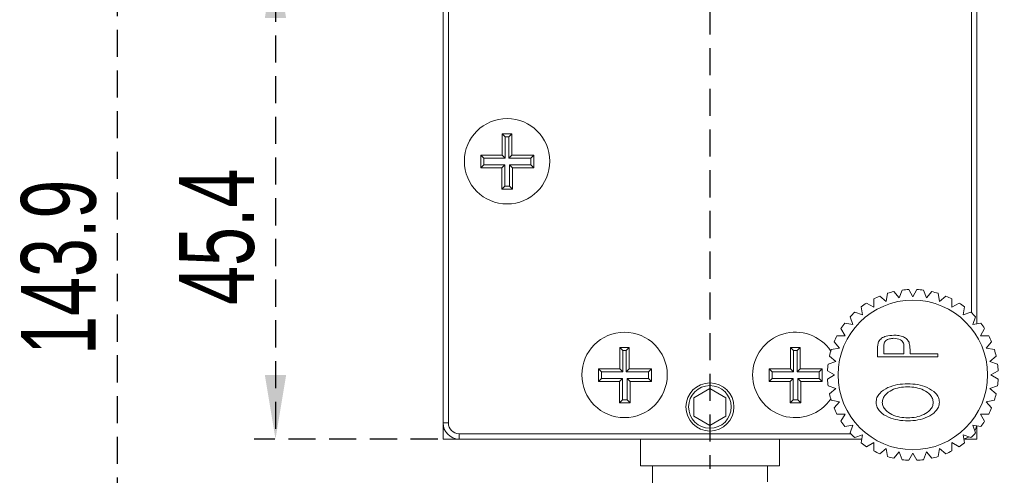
# Model space of a CAD drawing. Header units: millimetres. Extents: x 5 to 297, y 5 to 205.
# Tile 8 of 29: x 62 to 108, y 39 to 60. Entities that reach past the tile are written whole.
import ezdxf

# ---------------------------------------------------------------- set-up
doc = ezdxf.new("R2010")
doc.units = ezdxf.units.MM
doc.linetypes.add('HIDDEN', pattern=[1.905, 1.27, -0.635])
doc.layers.add('VM_VU04', color=7, linetype='HIDDEN')
doc.styles.add('SLDTEXTSTYLE0', font='TXT', dxfattribs={"width": 0.7})
doc.dimstyles.new('SLDDIMSTYLE0', dxfattribs={"dimtxt": 3.5, "dimasz": 3, "dimexe": 0, "dimexo": 0.0625, "dimgap": 0.875, "dimtad": 1, "dimlfac": 2, "dimrnd": 1e-09, "dimzin": 12, "dimdsep": 46, "dimtxsty": 'SLDTEXTSTYLE0', "dimsah": 1, "dimcen": 0.09, "dimadec": 0, "dimazin": 3, "dimtfac": 1, "dimtofl": 0, "dimtmove": 0, "dimatfit": 3, "dimfxl": 0, "dimfrac": 2, "dimtolj": 1, "dimtzin": 12, "dimarcsym": 0})
doc.dimstyles.new('SLDDIMSTYLE2', dxfattribs={"dimtxt": 3.5, "dimasz": 3, "dimexe": 0, "dimexo": 0.0625, "dimgap": 0.875, "dimtad": 1, "dimdec": 1, "dimlfac": 2, "dimrnd": 1e-09, "dimzin": 12, "dimdsep": 46, "dimtxsty": 'SLDTEXTSTYLE0', "dimsah": 1, "dimcen": 0.09, "dimadec": 0, "dimazin": 3, "dimtfac": 1, "dimtdec": 1, "dimtofl": 0, "dimtmove": 0, "dimatfit": 3, "dimfxl": 0, "dimfrac": 2, "dimtolj": 1, "dimtzin": 12, "dimarcsym": 0})

# ---------------------------------------------------------------- blocks, each defined once
blk = doc.blocks.new('_D_8')
at = {"layer": 'VM_VU04'}
for p, q in [((81.255, 86.559), (65.255, 86.559)), ((66.255, 14.631), (66.255, 86.559)), ((90.361, 14.631), (65.255, 14.631))]:
    blk.add_line(p, q, dxfattribs=at)
for points in [[(66.255, 86.559), (65.755, 83.559), (66.755, 83.559)], [(66.255, 14.631), (66.755, 17.631), (65.755, 17.631)]]:
    blk.add_solid(points, dxfattribs=at)
at = {"layer": 'VM_VU04', "insert": (61.743, 44.497, 0.05), "char_height": 3.5, "attachment_point": 1, "rotation": 90, "style": 'SLDTEXTSTYLE0'}
blk.add_mtext('143.9', dxfattribs=at)
blk = doc.blocks.new('_D_9')
at = {"layer": 'VM_VU04'}
for p, q in [((79.134, 63.259), (72.659, 63.259)), ((73.659, 63.259), (73.659, 40.559)), ((81.255, 40.559), (72.659, 40.559))]:
    blk.add_line(p, q, dxfattribs=at)
for points in [[(73.659, 63.259), (73.159, 60.259), (74.159, 60.259)], [(73.659, 40.559), (74.159, 43.559), (73.159, 43.559)]]:
    blk.add_solid(points, dxfattribs=at)
at = {"layer": 'VM_VU04', "insert": (69.147, 46.837, 8.449), "char_height": 3.5, "attachment_point": 1, "rotation": 90, "style": 'SLDTEXTSTYLE0'}
blk.add_mtext('45.4', dxfattribs=at)
blk = doc.blocks.new('SW_CENTERMARKSYMBOL_1')
at = {"layer": 'VM_VU04', "color": 0}
for p, q in [((0, 2.5), (0, 24.169)), ((0, 0), (0, 1.25)), ((-2.5, 0), (-13.87, 0)), ((0, 0), (-1.25, 0)), ((0, 0), (0, -1.25)), ((0, 0), (1.25, 0)), ((2.5, 0), (13.785, 0)), ((0, -2.5), (0, -24.096))]:
    blk.add_line(p, q, dxfattribs=at)

msp = doc.modelspace()

# ---------------------------------------------------------------- linework, layer by layer
at = {"color": 8, "linetype": 'Continuous', "lineweight": 15}
for p, q in [((106.2546, 46.4638), (106.2546, 85.8091)), ((81.7546, 75.9044), (81.7546, 41.3091)), ((82.2546, 40.8091), (100.5999, 40.8091))]:
    msp.add_line(p, q, dxfattribs=at)
at = {"color": 7, "linetype": 'Continuous', "lineweight": 15}
for p, q in [((106.5046, 85.8091), (106.5046, 45.9469)), ((81.5046, 41.3091), (81.5046, 76.4213)), ((84.7222, 54.8424), (84.2789, 54.8424)), ((84.2789, 54.8424), (84.2789, 53.8424)), ((84.4188, 54.7025), (84.2789, 54.8424)), ((84.4188, 54.7025), (84.4188, 53.7025)), ((84.5823, 54.7025), (84.4188, 54.7025)), ((84.5823, 54.7025), (84.7222, 54.8424)), ((84.5823, 53.7025), (84.5823, 54.7025)), ((84.7222, 53.8424), (84.7222, 54.8424)), ((84.2789, 53.8424), (83.2789, 53.8424)), ((83.2789, 53.8424), (83.2789, 53.246)), ((83.4188, 53.7025), (83.2789, 53.8424)), ((83.4188, 53.7025), (83.4188, 53.3859)), ((84.4188, 53.7025), (83.4188, 53.7025)), ((84.4188, 53.7025), (84.2789, 53.8424)), ((84.5823, 53.7025), (84.7222, 53.8424)), ((85.6242, 53.7025), (84.5823, 53.7025)), ((85.7641, 53.8424), (84.7222, 53.8424)), ((85.6242, 53.7025), (85.7641, 53.8424)), ((85.6242, 53.3859), (85.6242, 53.7025)), ((85.7641, 53.246), (85.7641, 53.8424)), ((83.4188, 53.3859), (83.2789, 53.246)), ((83.2789, 53.246), (84.2641, 53.246)), ((83.4188, 53.3859), (84.404, 53.3859)), ((84.404, 53.3859), (84.2641, 53.246)), ((84.2641, 53.246), (84.2641, 52.246)), ((84.404, 53.3859), (84.404, 52.3859)), ((84.6242, 52.3859), (84.6242, 53.3859)), ((84.6242, 53.3859), (84.7641, 53.246)), ((84.6242, 53.3859), (85.6242, 53.3859)), ((84.7641, 52.246), (84.7641, 53.246)), ((84.7641, 53.246), (85.7641, 53.246)), ((85.6242, 53.3859), (85.7641, 53.246)), ((84.404, 52.3859), (84.2641, 52.246)), ((84.2641, 52.246), (84.7641, 52.246)), ((84.404, 52.3859), (84.6242, 52.3859)), ((84.6242, 52.3859), (84.7641, 52.246)), ((102.8689, 47.1646), (103.0009, 47.5273)), ((103.3116, 47.5545), (103.5046, 47.2202)), ((103.5046, 47.2202), (103.6976, 47.5545)), ((104.0083, 47.5273), (104.1403, 47.1646)), ((101.9568, 47.2475), (102.2524, 46.9994)), ((102.2524, 46.9994), (102.3195, 47.3795)), ((102.6208, 47.4602), (102.8689, 47.1646)), ((104.1403, 47.1646), (104.3884, 47.4602)), ((104.6897, 47.3795), (104.7568, 46.9994)), ((104.7568, 46.9994), (105.0524, 47.2475)), ((101.1513, 46.3637), (101.0843, 46.7438)), ((101.3398, 46.9227), (101.6741, 46.7297)), ((105.3351, 46.7297), (105.6694, 46.9227)), ((105.9249, 46.7438), (105.8579, 46.3637)), ((100.7, 45.9124), (100.568, 46.2751)), ((100.7886, 46.4957), (101.1513, 46.3637)), ((105.8579, 46.3637), (106.2206, 46.4957)), ((106.4412, 46.2751), (106.3092, 45.9124)), ((100.334, 45.3897), (100.141, 45.7239)), ((100.3199, 45.9794), (100.7, 45.9124)), ((106.3092, 45.9124), (106.6893, 45.9794)), ((106.8682, 45.7239), (106.6752, 45.3897)), ((90.2222, 44.8424), (89.7789, 44.8424)), ((89.7789, 44.8424), (89.7789, 43.8424)), ((89.9188, 44.7025), (89.7789, 44.8424)), ((90.0823, 44.7025), (90.2222, 44.8424)), ((90.2222, 43.8424), (90.2222, 44.8424)), ((98.2222, 44.8424), (97.7789, 44.8424)), ((97.7789, 44.8424), (97.7789, 43.8424)), ((97.9188, 44.7025), (97.7789, 44.8424)), ((98.0823, 44.7025), (98.2222, 44.8424)), ((98.2222, 43.8424), (98.2222, 44.8424)), ((99.6842, 44.7443), (100.0643, 44.8113)), ((100.0643, 44.8113), (99.8162, 45.1069)), ((101.8542, 44.4042), (101.8542, 44.727)), ((102.1437, 44.8525), (102.1437, 44.5489)), ((103.0844, 44.5489), (103.0907, 44.8395)), ((107.193, 45.1069), (106.9449, 44.8113)), ((106.9449, 44.8113), (107.325, 44.7443)), ((89.9188, 44.7025), (89.9188, 43.7025)), ((90.0823, 44.7025), (89.9188, 44.7025)), ((90.0823, 43.7025), (90.0823, 44.7025)), ((97.9188, 44.7025), (97.9188, 43.7025)), ((98.0823, 44.7025), (97.9188, 44.7025)), ((98.0823, 43.7025), (98.0823, 44.7025)), ((99.8991, 44.1948), (99.6035, 44.4429)), ((104.6765, 44.4042), (101.8542, 44.4042)), ((102.1437, 44.5489), (103.0844, 44.5489)), ((103.3739, 44.6671), (103.3739, 44.5489)), ((103.3739, 44.5489), (104.6765, 44.5489)), ((104.6765, 44.5489), (104.6765, 44.4042)), ((107.4057, 44.4429), (107.1101, 44.1948)), ((89.7789, 43.8424), (88.7789, 43.8424)), ((88.7789, 43.8424), (88.7789, 43.246)), ((88.9188, 43.7025), (88.7789, 43.8424)), ((89.9188, 43.7025), (89.7789, 43.8424)), ((90.0823, 43.7025), (90.2222, 43.8424)), ((91.2641, 43.8424), (90.2222, 43.8424)), ((91.1242, 43.7025), (91.2641, 43.8424)), ((91.2641, 43.246), (91.2641, 43.8424)), ((97.7789, 43.8424), (96.7789, 43.8424)), ((96.7789, 43.8424), (96.7789, 43.246)), ((96.9188, 43.7025), (96.7789, 43.8424)), ((97.9188, 43.7025), (97.7789, 43.8424)), ((98.0823, 43.7025), (98.2222, 43.8424)), ((99.2641, 43.8424), (98.2222, 43.8424)), ((99.1242, 43.7025), (99.2641, 43.8424)), ((99.2641, 43.246), (99.2641, 43.8424)), ((99.5364, 44.0628), (99.8991, 44.1948)), ((107.1101, 44.1948), (107.4728, 44.0628)), ((88.9188, 43.3859), (88.7789, 43.246)), ((88.9188, 43.7025), (88.9188, 43.3859)), ((89.9188, 43.7025), (88.9188, 43.7025)), ((88.9188, 43.3859), (89.904, 43.3859)), ((89.904, 43.3859), (89.7641, 43.246)), ((89.904, 43.3859), (89.904, 42.3859)), ((91.1242, 43.7025), (90.0823, 43.7025)), ((90.1242, 42.3859), (90.1242, 43.3859)), ((90.1242, 43.3859), (90.2641, 43.246)), ((90.1242, 43.3859), (91.1242, 43.3859)), ((91.1242, 43.3859), (91.1242, 43.7025)), ((91.1242, 43.3859), (91.2641, 43.246)), ((96.9188, 43.3859), (96.7789, 43.246)), ((96.9188, 43.7025), (96.9188, 43.3859)), ((97.9188, 43.7025), (96.9188, 43.7025)), ((96.9188, 43.3859), (97.904, 43.3859)), ((97.904, 43.3859), (97.7641, 43.246)), ((97.904, 43.3859), (97.904, 42.3859)), ((99.1242, 43.7025), (98.0823, 43.7025)), ((98.1242, 42.3859), (98.1242, 43.3859)), ((98.1242, 43.3859), (98.2641, 43.246)), ((98.1242, 43.3859), (99.1242, 43.3859)), ((99.1242, 43.3859), (99.1242, 43.7025)), ((99.1242, 43.3859), (99.2641, 43.246)), ((99.8435, 43.5591), (99.5093, 43.7521)), ((99.5093, 43.3661), (99.8435, 43.5591)), ((107.4999, 43.7521), (107.1657, 43.5591)), ((107.1657, 43.5591), (107.4999, 43.3661)), ((88.7789, 43.246), (89.7641, 43.246)), ((89.7641, 43.246), (89.7641, 42.246)), ((90.2641, 42.246), (90.2641, 43.246)), ((90.2641, 43.246), (91.2641, 43.246)), ((94.0046, 42.9251), (93.2546, 42.4921)), ((94.7546, 42.4921), (94.0046, 42.9251)), ((96.7789, 43.246), (97.7641, 43.246)), ((97.7641, 43.246), (97.7641, 42.246)), ((98.2641, 42.246), (98.2641, 43.246)), ((98.2641, 43.246), (99.2641, 43.246)), ((99.8991, 42.9234), (99.5364, 43.0554)), ((99.6035, 42.6753), (99.8991, 42.9234)), ((107.4728, 43.0554), (107.1101, 42.9234)), ((107.1101, 42.9234), (107.4057, 42.6753)), ((93.2546, 42.4921), (93.2546, 41.6261)), ((94.7546, 41.6261), (94.7546, 42.4921)), ((89.904, 42.3859), (89.7641, 42.246)), ((89.7641, 42.246), (90.2641, 42.246)), ((89.904, 42.3859), (90.1242, 42.3859)), ((90.1242, 42.3859), (90.2641, 42.246)), ((97.904, 42.3859), (97.7641, 42.246)), ((97.7641, 42.246), (98.2641, 42.246)), ((97.904, 42.3859), (98.1242, 42.3859)), ((98.1242, 42.3859), (98.2641, 42.246)), ((100.0643, 42.3069), (99.6842, 42.374)), ((99.8162, 42.0113), (100.0643, 42.3069)), ((107.325, 42.374), (106.9449, 42.3069)), ((106.9449, 42.3069), (107.193, 42.0113)), ((93.2546, 41.6261), (94.0046, 41.1931)), ((94.0046, 41.1931), (94.7546, 41.6261)), ((100.141, 41.3943), (100.334, 41.7286)), ((106.6752, 41.7286), (106.8682, 41.3943)), ((81.7546, 41.3091), (81.5046, 41.3091)), ((81.5046, 40.5591), (81.5046, 41.3091)), ((100.7, 41.2058), (100.3199, 41.1388)), ((100.568, 40.8431), (100.7, 41.2058)), ((106.6893, 41.1388), (106.3092, 41.2058)), ((106.3092, 41.2058), (106.4412, 40.8431)), ((106.5046, 41.1713), (106.5046, 40.5591)), ((82.2546, 40.5591), (82.2546, 40.8091)), ((101.1513, 40.7545), (100.7886, 40.6225)), ((101.0843, 40.3745), (101.1513, 40.7545)), ((106.2206, 40.6225), (105.8579, 40.7545)), ((105.8579, 40.7545), (105.9249, 40.3745)), ((82.2546, 40.5591), (81.5046, 40.5591)), ((101.1168, 40.5591), (82.2546, 40.5591)), ((90.7546, 40.5591), (90.7546, 39.3091)), ((97.2546, 39.3091), (97.2546, 40.5591)), ((101.6741, 40.3885), (101.3398, 40.1955)), ((102.2524, 40.1188), (101.9568, 39.8707)), ((102.3195, 39.7387), (102.2524, 40.1188)), ((104.7568, 40.1188), (104.6897, 39.7387)), ((105.0524, 39.8707), (104.7568, 40.1188)), ((105.6694, 40.1955), (105.3351, 40.3885)), ((106.5046, 40.5591), (105.8924, 40.5591)), ((102.8689, 39.9536), (102.6208, 39.658)), ((103.0009, 39.591), (102.8689, 39.9536)), ((103.5046, 39.898), (103.3116, 39.5638)), ((103.6976, 39.5638), (103.5046, 39.898)), ((104.1403, 39.9536), (104.0083, 39.591)), ((104.3884, 39.658), (104.1403, 39.9536)), ((90.7546, 39.3091), (97.2546, 39.3091)), ((91.3171, 39.3091), (91.3171, 31.3306)), ((96.6921, 38.5591), (96.6921, 39.3091))]:
    msp.add_line(p, q, dxfattribs=at)
for centre, radius in [((84.5046, 53.5591), 2), ((103.5046, 43.5591), 3.5), ((90.0046, 43.5591), 2), ((94.0046, 42.0591), 1.125), ((94.0046, 42.0591), 1)]:
    msp.add_circle(centre, radius, dxfattribs=at)
for centre, radius, start, end in [((103.5046, 43.5591), 4, 92.76529, 97.23471), ((103.5046, 43.5591), 4, 82.76529, 87.23471), ((103.5046, 43.5591), 4, 112.76529, 117.23471), ((103.5046, 43.5591), 4, 102.76529, 107.23471), ((103.5046, 43.5591), 4, 72.76529, 77.23471), ((103.5046, 43.5591), 4, 62.76529, 67.23471), ((103.5046, 43.5591), 4, 122.76529, 127.23471), ((103.5046, 43.5591), 4, 52.76529, 57.23471), ((103.5046, 43.5591), 4, 132.76529, 137.23471), ((103.5046, 43.5591), 4, 42.76529, 47.23471), ((103.5046, 43.5591), 4, 142.76529, 147.23471), ((103.5046, 43.5591), 4, 32.76529, 37.23471), ((98.0046, 43.5591), 2, 33.94793, 326.05207), ((103.5046, 43.5591), 4, 152.76529, 157.23471), ((103.5046, 43.5591), 4, 22.76529, 27.23471), ((103.5046, 43.5591), 4, 162.76529, 167.23471), ((103.5046, 43.5591), 4, 12.76529, 17.23471), ((103.5046, 43.5591), 4, 172.76529, 177.23471), ((103.5046, 43.5591), 4, 2.76529, 7.23471), ((103.5046, 43.5591), 4, 182.76529, 187.23471), ((103.5046, 43.5591), 4, 352.76529, 357.23471), ((103.5046, 43.5591), 4, 192.76529, 197.23471), ((103.5046, 43.5591), 4, 342.76529, 347.23471), ((103.5046, 43.5591), 4, 202.76529, 207.23471), ((103.5046, 43.5591), 4, 332.76529, 337.23471), ((82.2546, 41.3091), 0.75, 180, 270), ((82.2546, 41.3091), 0.5, 180, 270), ((103.5046, 43.5591), 4, 212.76529, 217.23471), ((105.7546, 41.3091), 0.75, 331.07582, 349.56218), ((103.5046, 43.5591), 4, 322.76529, 327.23471), ((103.5046, 43.5591), 4, 222.76529, 227.23471), ((105.7546, 41.3091), 0.75, 280.42417, 298.78986), ((103.5046, 43.5591), 4, 312.76529, 317.23471), ((103.5046, 43.5591), 4, 232.76529, 237.23471), ((103.5046, 43.5591), 4, 302.76529, 307.23471), ((103.5046, 43.5591), 4, 242.76529, 247.23471), ((103.5046, 43.5591), 4, 252.76529, 257.23471), ((103.5046, 43.5591), 4, 282.76529, 287.23471), ((103.5046, 43.5591), 4, 292.76529, 297.23471), ((103.5046, 43.5591), 4, 262.76529, 267.23471), ((103.5046, 43.5591), 4, 272.76529, 277.23471)]:
    msp.add_arc(centre, radius, start, end, dxfattribs=at)
for points, knots in [([(101.6741, 46.7297), (101.6741, 46.8411), (101.6741, 46.9702), (101.6741, 47.0982), (101.6741, 47.1157)], [0, 0, 0, 0, 0.8634003, 1, 1, 1, 1]), ([(105.3351, 47.1157), (105.3351, 47.0982), (105.3351, 46.9702), (105.3351, 46.8411), (105.3351, 46.7297)], [0, 0, 0, 0, 0.1365997, 1, 1, 1, 1]), ([(99.948, 45.3897), (100.0588, 45.3897), (100.1871, 45.3897), (100.3164, 45.3897), (100.334, 45.3897)], [0, 0, 0, 0, 0.8641568, 1, 1, 1, 1]), ([(101.8966, 45.1018), (101.9417, 45.1644), (102.0323, 45.2902), (102.2943, 45.3985), (102.491, 45.4101), (102.6112, 45.4173)], [0, 0, 0, 0, 0.2779885, 0.5586748, 1, 1, 1, 1]), ([(102.6124, 45.2725), (102.5452, 45.267), (102.4111, 45.256), (102.2281, 45.1766), (102.1458, 45.0123), (102.1444, 44.906), (102.1437, 44.8525)], [0, 0, 0, 0, 0.2810147, 0.5607471, 0.7788347, 1, 1, 1, 1]), ([(102.6112, 45.4173), (102.6893, 45.4145), (102.8453, 45.4091), (103.055, 45.35), (103.2336, 45.2476), (103.2963, 45.1409), (103.3275, 45.0877)], [0, 0, 0, 0, 0.2806901, 0.5609602, 0.7809084, 1, 1, 1, 1]), ([(103.0907, 44.8395), (103.0904, 44.9108), (103.0898, 45.0522), (102.9055, 45.2496), (102.7239, 45.2638), (102.6124, 45.2725)], [0, 0, 0, 0, 0.2822754, 0.5593638, 1, 1, 1, 1]), ([(106.6752, 45.3897), (106.7866, 45.3897), (106.9157, 45.3897), (107.0437, 45.3897), (107.0612, 45.3897)], [0, 0, 0, 0, 0.8634015, 1, 1, 1, 1]), ([(101.8542, 44.727), (101.8539, 44.7981), (101.8533, 44.9248), (101.8834, 45.0478), (101.8966, 45.1018)], [0, 0, 0, 0, 0.5608459, 1, 1, 1, 1]), ([(103.3275, 45.0877), (103.3443, 45.0101), (103.3742, 44.8714), (103.374, 44.7296), (103.3739, 44.6671)], [0, 0, 0, 0, 0.5591521, 1, 1, 1, 1]), ([(101.7819, 42.2659), (101.7907, 42.3451), (101.8082, 42.5034), (101.9961, 42.7679), (102.3351, 42.982), (102.7904, 43.1247), (103.1062, 43.1382), (103.2642, 43.145)], [0, 0, 0, 0, 0.12473538, 0.24962902, 0.49913255, 0.74940338, 1, 1, 1, 1]), ([(103.2637, 43.0003), (103.136, 42.9941), (102.881, 42.9818), (102.5118, 42.8643), (102.2484, 42.6768), (102.0958, 42.4649), (102.0795, 42.3371), (102.0713, 42.2733)], [0, 0, 0, 0, 0.250635, 0.5009636, 0.7502981, 0.8753625, 1, 1, 1, 1]), ([(104.4594, 42.2733), (104.4517, 42.3374), (104.4364, 42.4657), (104.2876, 42.6818), (104.0189, 42.8663), (103.6482, 42.9817), (103.3919, 42.9941), (103.2637, 43.0003)], [0, 0, 0, 0, 0.12467697, 0.24967835, 0.49891369, 0.74931244, 1, 1, 1, 1]), ([(103.2642, 43.145), (103.4213, 43.1382), (103.7353, 43.1245), (104.1881, 42.9825), (104.5265, 42.774), (104.7205, 42.5157), (104.7394, 42.3582), (104.7488, 42.2795)], [0, 0, 0, 0, 0.2505617, 0.500816, 0.7504336, 0.8753188, 1, 1, 1, 1]), ([(103.2778, 41.4083), (103.1206, 41.4159), (102.8065, 41.4313), (102.3508, 41.5661), (102.0128, 41.7756), (101.8142, 42.0301), (101.7926, 42.1874), (101.7819, 42.2659)], [0, 0, 0, 0, 0.2506644, 0.5011112, 0.7505382, 0.875496, 1, 1, 1, 1]), ([(102.0713, 42.2733), (102.0799, 42.2092), (102.097, 42.0809), (102.2534, 41.8701), (102.5213, 41.687), (102.8923, 41.5714), (103.1485, 41.5592), (103.2767, 41.553)], [0, 0, 0, 0, 0.1245774, 0.24962824, 0.49898371, 0.74934184, 1, 1, 1, 1]), ([(103.2767, 41.553), (103.4035, 41.5586), (103.6571, 41.5699), (104.0208, 41.692), (104.2882, 41.8699), (104.438, 42.0826), (104.4523, 42.2097), (104.4594, 42.2733)], [0, 0, 0, 0, 0.2505493, 0.5007742, 0.7503176, 0.8752466, 1, 1, 1, 1]), ([(104.7488, 42.2795), (104.7397, 42.2011), (104.7214, 42.0444), (104.5323, 41.7846), (104.1969, 41.5736), (103.7469, 41.4296), (103.4342, 41.4154), (103.2778, 41.4083)], [0, 0, 0, 0, 0.1247094, 0.2495955, 0.4991875, 0.7494623, 1, 1, 1, 1]), ([(100.334, 41.7286), (100.3164, 41.7286), (100.1871, 41.7286), (100.0588, 41.7286), (99.948, 41.7286)], [0, 0, 0, 0, 0.1358432, 1, 1, 1, 1]), ([(107.0612, 41.7286), (107.0437, 41.7286), (106.9157, 41.7286), (106.7866, 41.7286), (106.6752, 41.7286)], [0, 0, 0, 0, 0.1365985, 1, 1, 1, 1]), ([(101.6741, 40.0026), (101.6741, 40.1134), (101.6741, 40.2416), (101.6741, 40.3709), (101.6741, 40.3885)], [0, 0, 0, 0, 0.864156, 1, 1, 1, 1]), ([(105.3351, 40.3885), (105.3351, 40.3709), (105.3351, 40.2416), (105.3351, 40.1134), (105.3351, 40.0026)], [0, 0, 0, 0, 0.135844, 1, 1, 1, 1])]:
    msp.add_open_spline(points, degree=3, knots=knots, dxfattribs=at)

# ---------------------------------------------------------------- block references
at = {"layer": 'VM_VU04'}
msp.add_blockref('SW_CENTERMARKSYMBOL_1', (94.0046, 63.2591), dxfattribs=at)

# ---------------------------------------------------------------- dimensions: what is measured, and where the dimension line sits
for base, p1, p2, dimstyle, picture, middle in [((66.2546, 86.5591), (91.3614, 14.6306), (82.2546, 86.5591), 'SLDDIMSTYLE2', '_D_8', (66.2546, 50.5948)), ((73.6591, 40.5591), (80.1343, 63.2591), (82.2546, 40.5591), 'SLDDIMSTYLE0', '_D_9', (73.6591, 51.9091))]:
    dim = msp.add_linear_dim(base=base, p1=p1, p2=p2, angle=90, dimstyle=dimstyle, dxfattribs=at)
    dim.commit()
    dim.dimension.update_dxf_attribs({"geometry": picture, "text_midpoint": middle, "dimtype": 160})

doc.saveas('drawing.dxf')
